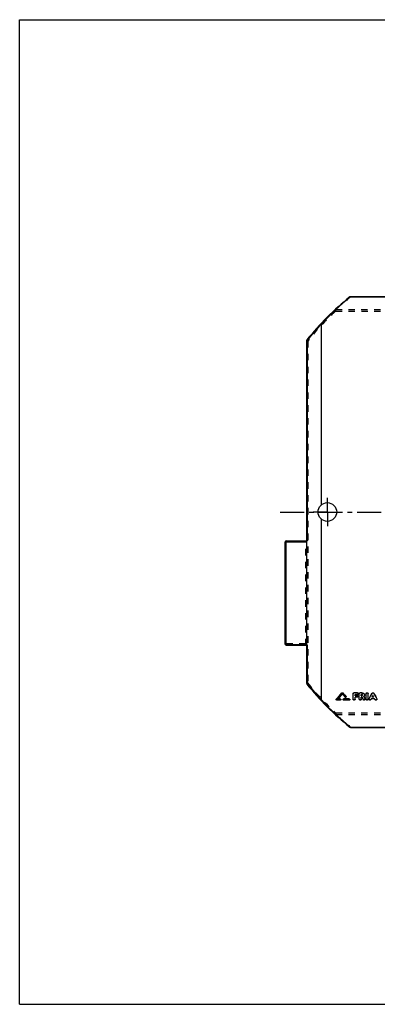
# Model space of a CAD drawing. Header units: millimetres. Extents: x 0 to 1000, y 0 to 1000.
# Tile 1 of 2: x 0 to 364, y 0 to 1000. Entities that reach past the tile are written whole.
import ezdxf

# ---------------------------------------------------------------- set-up
doc = ezdxf.new("R2010")
doc.units = ezdxf.units.MM
doc.header["$LTSCALE"] = 65.185185
doc.linetypes.add('CENTER', pattern=[0.6, 0.375, -0.075, 0.075, -0.075])
doc.linetypes.add('HIDDEN', pattern=[0.2, 0.1, -0.1])
doc.layers.get('0').update_dxf_attribs({"linetype": 'CONTINUOUS'})
for name, color, linetype in [('ACHSEN_S', 7, 'CONTINUOUS'), ('KONST.EL_MIT_GEO', 7, 'CONTINUOUS'), ('RUNDUNG', 7, 'CONTINUOUS'), ('SCHNITT', 7, 'CONTINUOUS')]:
    doc.layers.add(name, color=color, linetype=linetype)

msp = doc.modelspace()

# ---------------------------------------------------------------- linework, layer by layer
at = {"color": 7, "linetype": 'Continuous'}
for p, q in [((0, 0), (0, 1000)), ((0, 1000), (1000, 1000)), ((0, 0), (1000, 0))]:
    msp.add_line(p, q, dxfattribs=at)
at = {"layer": 'ACHSEN_S', "color": 40, "linetype": 'CENTER'}
msp.add_line((265, 500), (735.8, 500), dxfattribs=at)
at = {"layer": 'KONST.EL_MIT_GEO', "color": 8, "linetype": 'HIDDEN'}
for p, q in [((323.9, 310.1), (323.7, 310.1)), ((323.7, 310.1), (323.7, 309.9)), ((328.3, 315.2), (328.3, 315)), ((331, 312.1), (331, 311.9)), ((339.2, 315.6), (339.2, 315.4)), ((343.5, 314.8), (341.2, 314.8)), ((341.2, 314.8), (341.2, 314.6)), ((343.2, 312), (341.2, 312)), ((341.2, 312), (341.2, 311.8)), ((343.2, 312), (343.2, 311.8)), ((343.5, 314.8), (343.5, 314.6)), ((344.2, 312.6), (344.2, 312.8)), ((344.5, 315.4), (344.5, 315.6)), ((345.5, 315.6), (345.5, 315.4)), ((348, 314.8), (347.5, 314.8)), ((347.5, 314.8), (347.5, 314.6)), ((348.2, 312), (347.5, 312)), ((347.5, 312), (347.5, 311.8)), ((348, 314.8), (348, 314.6)), ((348.2, 312), (348.2, 311.8)), ((348.7, 314), (348.7, 314.2)), ((350, 312.5), (350, 312.6)), ((350, 312.6), (350, 312.5)), ((350.7, 314), (350.7, 314.2)), ((352.4, 315.6), (352.4, 315.4)), ((354.4, 315.6), (354.4, 315.4)), ((357.3, 309.6), (357.6, 310.3)), ((361.1, 310.3), (357.6, 310.3)), ((357.6, 310.3), (357.6, 310.2)), ((358.6, 312), (358.5, 312)), ((358.5, 312), (358.5, 311.8)), ((359.4, 313.6), (359.4, 313.4)), ((360.2, 312), (360.1, 312)), ((360.2, 312), (360.2, 311.8)), ((361.1, 310.3), (361.1, 310.2)), ((361.4, 309.6), (361.1, 310.3)), ((326, 309.1), (322.6, 309.1)), ((322.6, 309.1), (322.6, 309)), ((326, 309.1), (326, 309)), ((335.3, 309.1), (329.5, 309.1)), ((329.5, 309.1), (329.5, 309)), ((335.3, 309.1), (335.3, 309)), ((349.5, 309.6), (349.5, 309.4)), ((351.4, 309.8), (351.4, 309.9)), ((355.4, 309.9), (355.4, 309.8)), ((357.3, 309.6), (357.3, 309.4)), ((361.4, 309.6), (361.4, 309.4)), ((363.3, 309.8), (363.3, 309.9))]:
    msp.add_line(p, q, dxfattribs=at)
at = {"layer": 'KONST.EL_MIT_GEO', "color": 7, "linetype": 'Continuous'}
for p, q in [((326, 310.1), (323.9, 310.1)), ((326, 310.1), (326, 309.9)), ((327.8, 316.2), (327.8, 316.1)), ((328.7, 316.2), (328.7, 316.1)), ((335.3, 310.1), (329.5, 310.1)), ((329.5, 310.1), (329.5, 309.9)), ((331.9, 312.7), (331.9, 312.5)), ((332, 312.2), (332, 312.4)), ((335.3, 310.1), (335.3, 309.9)), ((339.2, 309.8), (339.2, 315.4)), ((343.5, 316.4), (340.2, 316.4)), ((340.2, 316.4), (340.2, 316.3)), ((343.5, 316.3), (340.2, 316.3)), ((343.5, 314.6), (341.2, 314.6)), ((341.2, 313.4), (341.2, 314.6)), ((343.2, 313.6), (341.2, 313.6)), ((343.2, 313.4), (341.2, 313.4)), ((343.2, 311.8), (341.2, 311.8)), ((341.2, 309.8), (341.2, 311.8)), ((343.2, 313.6), (343.2, 313.4)), ((343.5, 316.4), (343.5, 316.3)), ((345.5, 309.8), (345.5, 315.4)), ((348, 316.4), (346.5, 316.4)), ((346.5, 316.4), (346.5, 316.3)), ((348, 316.3), (346.5, 316.3)), ((348, 314.6), (347.5, 314.6)), ((347.5, 313.4), (347.5, 314.6)), ((348, 313.6), (347.5, 313.6)), ((348, 313.4), (347.5, 313.4)), ((348.2, 311.8), (347.5, 311.8)), ((347.5, 309.8), (347.5, 311.8)), ((348, 316.4), (348, 316.3)), ((348, 313.6), (348, 313.4)), ((350.1, 312.4), (350, 312.5)), ((351.3, 310.3), (351.3, 310.1)), ((352.4, 309.8), (352.4, 315.4)), ((354.4, 309.8), (354.4, 315.4)), ((355.4, 310.3), (355.4, 310.1)), ((361.1, 310.2), (357.6, 310.2)), ((358.4, 315.9), (358.4, 315.8)), ((360.2, 311.8), (358.5, 311.8)), ((360.1, 312), (358.6, 312)), ((360.3, 315.9), (360.3, 315.8)), ((363.3, 310.3), (363.3, 310.1)), ((322, 309.6), (322, 309.4)), ((322.1, 309.9), (322.1, 309.7)), ((326, 309), (322.6, 309)), ((326, 309.9), (323.7, 309.9)), ((326.6, 309.4), (326.6, 309.6)), ((328.9, 309.6), (328.9, 309.4)), ((335.3, 309.9), (329.5, 309.9)), ((335.3, 309), (329.5, 309)), ((335.9, 309.4), (335.9, 309.6))]:
    msp.add_line(p, q, dxfattribs=at)
for centre, radius, start, end in [((-502.5, 1049.8), 1107.9, 318.0981, 318.5378), ((-503.3, 1049.7), 1108.6, 318.1234, 318.5631), ((-500.8, 1048.8), 1107.2, 318.1368, 318.4895), ((1161.3, 1052.3), 1112.4, 221.5111, 221.7209), ((1164.4, 1054.6), 1115.1, 221.4631, 221.7066), ((1165.2, 1054.5), 1115.8, 221.4378, 221.6813), ((1302.6, 847.6), 1094.6, 209.3091, 209.4515), ((1308.4, 849.6), 1098.7, 209.2684, 209.4097), ((1306.4, 849.2), 1096.7, 209.3058, 209.4315), ((-637.3, 838.8), 1124.6, 331.9695, 332.2965), ((-638.6, 838.9), 1126, 331.9906, 332.3175), ((1356, 838.8), 1124.6, 207.7035, 208.0305), ((1357.4, 838.9), 1126, 207.6825, 208.0094)]:
    msp.add_arc(centre, radius, start, end, dxfattribs=at)
at = {"layer": 'KONST.EL_MIT_GEO', "color": 8, "linetype": 'HIDDEN'}
for centre, radius, start, end in [((-500, 1048.9), 1106.5, 318.1115, 318.4641), ((1160.4, 1052.3), 1111.7, 221.5364, 221.7463), ((1301.3, 847.5), 1093.3, 209.3308, 209.4733), ((348.3, 314.2), 0.49, 350.2806, 0.0018)]:
    msp.add_arc(centre, radius, start, end, dxfattribs=at)
at = {"layer": 'KONST.EL_MIT_GEO', "color": 7, "linetype": 'Continuous'}
for centre, major_axis, start_param, end_param in [((357.3, 500), (129, 336.1), -2.08763, -2.08506), ((361.4, 500), (-129, 336.1), -4.19812, -4.19556)]:
    msp.add_ellipse(centre, major_axis=major_axis, ratio=0.21818, start_param=start_param, end_param=end_param, dxfattribs=at)
for points, knots in [([(326, 310.1), (326.2, 310.1), (326.4, 310), (326.6, 309.8), (326.6, 309.7), (326.6, 309.6)], [0, 0, 0, 0, 0.52608, 0.77307, 1, 1, 1, 1]), ([(327.8, 316.2), (327.9, 316.4), (328.3, 316.5), (328.6, 316.4), (328.7, 316.2)], [0, 0, 0, 0, 0.50006, 1, 1, 1, 1]), ([(327.8, 316.1), (327.9, 316.2), (328.3, 316.3), (328.6, 316.2), (328.7, 316.1)], [0, 0, 0, 0, 0.50001, 1, 1, 1, 1]), ([(328.9, 309.6), (328.9, 309.7), (329, 309.8), (329.1, 310), (329.4, 310.1), (329.5, 310.1)], [0, 0, 0, 0, 0.22901, 0.47377, 1, 1, 1, 1]), ([(332, 312.2), (332, 312.1), (331.9, 311.9), (331.6, 311.7), (331.3, 311.7), (331, 311.9), (331, 311.9)], [0, 0, 0, 0, 0.22686, 0.47942, 0.74694, 1, 1, 1, 1]), ([(331.9, 312.7), (331.9, 312.7), (332, 312.6), (332, 312.5), (332, 312.4)], [0, 0, 0, 0, 0.26783, 1, 1, 1, 1]), ([(331.9, 312.5), (331.9, 312.5), (332, 312.4), (332, 312.3), (332, 312.2)], [0, 0, 0, 0, 0.26041, 1, 1, 1, 1]), ([(335.3, 310.1), (335.4, 310.1), (335.7, 310), (335.8, 309.8), (335.9, 309.7), (335.9, 309.6)], [0, 0, 0, 0, 0.52608, 0.77307, 1, 1, 1, 1]), ([(339.2, 315.6), (339.2, 315.7), (339.3, 315.9), (339.5, 316.2), (339.9, 316.4), (340.1, 316.4), (340.2, 316.4)], [0, 0, 0, 0, 0.22967, 0.47175, 0.72945, 1, 1, 1, 1]), ([(339.2, 315.4), (339.2, 315.6), (339.3, 315.8), (339.5, 316.1), (339.9, 316.2), (340.1, 316.3), (340.2, 316.3)], [0, 0, 0, 0, 0.22924, 0.4712, 0.72998, 1, 1, 1, 1]), ([(343.2, 313.6), (343.3, 313.6), (343.6, 313.6), (343.9, 313.4), (344.1, 313.1), (344.2, 312.9), (344.2, 312.8)], [0, 0, 0, 0, 0.27396, 0.52944, 0.77317, 1, 1, 1, 1]), ([(343.2, 313.4), (343.3, 313.4), (343.6, 313.4), (343.9, 313.2), (344.1, 313), (344.2, 312.7), (344.2, 312.6)], [0, 0, 0, 0, 0.27074, 0.52986, 0.77154, 1, 1, 1, 1]), ([(344.2, 312.6), (344.2, 312.5), (344.1, 312.3), (343.9, 312), (343.6, 311.8), (343.3, 311.8), (343.2, 311.8)], [0, 0, 0, 0, 0.22846, 0.46999, 0.7291, 1, 1, 1, 1]), ([(343.5, 316.4), (343.7, 316.4), (343.9, 316.4), (344.2, 316.2), (344.5, 315.9), (344.5, 315.7), (344.5, 315.6)], [0, 0, 0, 0, 0.2732, 0.52835, 0.77237, 1, 1, 1, 1]), ([(343.5, 316.3), (343.7, 316.3), (343.9, 316.2), (344.2, 316.1), (344.5, 315.8), (344.5, 315.6), (344.5, 315.4)], [0, 0, 0, 0, 0.27001, 0.5288, 0.77076, 1, 1, 1, 1]), ([(344.5, 315.4), (344.5, 315.3), (344.5, 315.1), (344.2, 314.8), (343.9, 314.7), (343.7, 314.6), (343.5, 314.6)], [0, 0, 0, 0, 0.22924, 0.47105, 0.72983, 1, 1, 1, 1]), ([(345.5, 315.6), (345.5, 315.7), (345.6, 315.9), (345.8, 316.2), (346.1, 316.4), (346.4, 316.4), (346.5, 316.4)], [0, 0, 0, 0, 0.22967, 0.47175, 0.72945, 1, 1, 1, 1]), ([(345.5, 315.4), (345.5, 315.6), (345.6, 315.8), (345.8, 316.1), (346.1, 316.2), (346.4, 316.3), (346.5, 316.3)], [0, 0, 0, 0, 0.22924, 0.4712, 0.72998, 1, 1, 1, 1]), ([(348, 316.4), (348.4, 316.4), (349.1, 316.3), (350, 315.8), (350.6, 315.1), (350.7, 314.5), (350.7, 314.2)], [0, 0, 0, 0, 0.27087, 0.5287, 0.77069, 1, 1, 1, 1]), ([(348, 316.3), (348.4, 316.3), (349.1, 316.2), (350, 315.7), (350.6, 314.9), (350.7, 314.3), (350.7, 314)], [0, 0, 0, 0, 0.27024, 0.5292, 0.77115, 1, 1, 1, 1]), ([(348.7, 314), (348.7, 314.1), (348.7, 314.3), (348.5, 314.5), (348.2, 314.6), (348, 314.6)], [0, 0, 0, 0, 0.23067, 0.47438, 1, 1, 1, 1]), ([(348, 313.6), (348.2, 313.6), (348.5, 313.7), (348.7, 313.9), (348.7, 314), (348.7, 314.1)], [0, 0, 0, 0, 0.52363, 0.76685, 1, 1, 1, 1]), ([(348, 313.4), (348.2, 313.4), (348.5, 313.5), (348.7, 313.8), (348.7, 314), (348.7, 314)], [0, 0, 0, 0, 0.52573, 0.76934, 1, 1, 1, 1]), ([(350.7, 314), (350.7, 313.7), (350.6, 313.1), (350.2, 312.7), (350, 312.5)], [0, 0, 0, 0, 0.48701, 1, 1, 1, 1]), ([(351.3, 310.3), (351.3, 310.3), (351.4, 310.1), (351.4, 310), (351.4, 309.9)], [0, 0, 0, 0, 0.25785, 1, 1, 1, 1]), ([(351.3, 310.1), (351.3, 310.1), (351.4, 310), (351.4, 309.9), (351.4, 309.8)], [0, 0, 0, 0, 0.25546, 1, 1, 1, 1]), ([(352.4, 315.6), (352.4, 315.7), (352.4, 315.9), (352.7, 316.2), (353, 316.4), (353.4, 316.5), (353.8, 316.4), (354.1, 316.2), (354.3, 315.9), (354.4, 315.7), (354.4, 315.6)], [0, 0, 0, 0, 0.116, 0.23531, 0.36578, 0.49979, 0.63463, 0.76443, 0.88415, 1, 1, 1, 1]), ([(352.4, 315.4), (352.4, 315.6), (352.4, 315.8), (352.7, 316.1), (353, 316.2), (353.4, 316.3), (353.8, 316.2), (354.1, 316.1), (354.3, 315.8), (354.4, 315.6), (354.4, 315.4)], [0, 0, 0, 0, 0.11462, 0.23559, 0.36499, 0.5, 0.63501, 0.76441, 0.88539, 1, 1, 1, 1]), ([(355.4, 309.9), (355.4, 310), (355.4, 310.1), (355.4, 310.2), (355.4, 310.3)], [0, 0, 0, 0, 0.74474, 1, 1, 1, 1]), ([(355.4, 309.8), (355.4, 309.9), (355.4, 310), (355.4, 310.1), (355.4, 310.1)], [0, 0, 0, 0, 0.74505, 1, 1, 1, 1]), ([(358.4, 315.9), (358.5, 316.1), (358.8, 316.4), (359.4, 316.5), (359.9, 316.4), (360.2, 316.1), (360.3, 315.9)], [0, 0, 0, 0, 0.23938, 0.49981, 0.76038, 1, 1, 1, 1]), ([(358.4, 315.8), (358.5, 315.9), (358.8, 316.2), (359.4, 316.3), (359.9, 316.2), (360.2, 315.9), (360.3, 315.8)], [0, 0, 0, 0, 0.23967, 0.50002, 0.76037, 1, 1, 1, 1]), ([(363.3, 310.3), (363.3, 310.2), (363.3, 310.1), (363.3, 310), (363.3, 309.9)], [0, 0, 0, 0, 0.25734, 1, 1, 1, 1]), ([(363.3, 310.1), (363.3, 310.1), (363.3, 310), (363.3, 309.9), (363.3, 309.8)], [0, 0, 0, 0, 0.25495, 1, 1, 1, 1]), ([(322, 309.6), (322, 309.6), (322, 309.7), (322.1, 309.8), (322.1, 309.9)], [0, 0, 0, 0, 0.24011, 1, 1, 1, 1]), ([(322, 309.4), (322, 309.5), (322, 309.6), (322.1, 309.7), (322.1, 309.7)], [0, 0, 0, 0, 0.73922, 1, 1, 1, 1]), ([(322.6, 309), (322.4, 309), (322.2, 309), (322, 309.2), (322, 309.4), (322, 309.4)], [0, 0, 0, 0, 0.52759, 0.7707, 1, 1, 1, 1]), ([(326, 309.9), (326.2, 309.9), (326.4, 309.8), (326.6, 309.6), (326.6, 309.5), (326.6, 309.4)], [0, 0, 0, 0, 0.5275, 0.7707, 1, 1, 1, 1]), ([(326.6, 309.4), (326.6, 309.4), (326.6, 309.2), (326.4, 309), (326.2, 309), (326, 309)], [0, 0, 0, 0, 0.22931, 0.47243, 1, 1, 1, 1]), ([(328.9, 309.4), (328.9, 309.5), (329, 309.6), (329.1, 309.8), (329.4, 309.9), (329.5, 309.9)], [0, 0, 0, 0, 0.22932, 0.47253, 1, 1, 1, 1]), ([(329.5, 309), (329.4, 309), (329.1, 309), (329, 309.2), (328.9, 309.4), (328.9, 309.4)], [0, 0, 0, 0, 0.5276, 0.77071, 1, 1, 1, 1]), ([(335.3, 309.9), (335.4, 309.9), (335.7, 309.8), (335.8, 309.6), (335.9, 309.5), (335.9, 309.4)], [0, 0, 0, 0, 0.5275, 0.7707, 1, 1, 1, 1]), ([(335.9, 309.4), (335.9, 309.4), (335.8, 309.2), (335.7, 309), (335.4, 309), (335.3, 309)], [0, 0, 0, 0, 0.22931, 0.47243, 1, 1, 1, 1]), ([(341.2, 309.8), (341.2, 309.7), (341.2, 309.4), (340.9, 309.2), (340.6, 309), (340.2, 308.9), (339.9, 309), (339.5, 309.2), (339.3, 309.4), (339.2, 309.7), (339.2, 309.8)], [0, 0, 0, 0, 0.11382, 0.23443, 0.36417, 0.5, 0.63584, 0.76557, 0.88618, 1, 1, 1, 1]), ([(347.5, 309.8), (347.5, 309.7), (347.4, 309.4), (347.2, 309.2), (346.9, 309), (346.5, 308.9), (346.1, 309), (345.8, 309.2), (345.6, 309.4), (345.5, 309.7), (345.5, 309.8)], [0, 0, 0, 0, 0.11382, 0.23443, 0.36417, 0.5, 0.63584, 0.76557, 0.88618, 1, 1, 1, 1]), ([(351.4, 309.8), (351.4, 309.7), (351.4, 309.5), (351.1, 309.2), (350.7, 309), (350.3, 308.9), (349.9, 309), (349.6, 309.2), (349.5, 309.4)], [0, 0, 0, 0, 0.11273, 0.23071, 0.48594, 0.62155, 0.75541, 1, 1, 1, 1]), ([(354.4, 309.8), (354.4, 309.7), (354.3, 309.4), (354.1, 309.2), (353.8, 309), (353.4, 308.9), (353, 309), (352.7, 309.2), (352.4, 309.4), (352.4, 309.7), (352.4, 309.8)], [0, 0, 0, 0, 0.11382, 0.23443, 0.36417, 0.5, 0.63584, 0.76557, 0.88618, 1, 1, 1, 1]), ([(357.3, 309.4), (357.2, 309.3), (356.8, 309), (356.3, 308.9), (355.8, 309.1), (355.6, 309.2), (355.4, 309.5), (355.4, 309.7), (355.4, 309.8)], [0, 0, 0, 0, 0.24382, 0.51053, 0.64322, 0.76915, 0.88723, 1, 1, 1, 1]), ([(363.3, 309.8), (363.3, 309.7), (363.3, 309.5), (363.1, 309.1), (362.7, 309), (362.2, 308.9), (361.8, 309), (361.5, 309.3), (361.4, 309.4)], [0, 0, 0, 0, 0.11282, 0.23094, 0.48658, 0.6223, 0.7561, 1, 1, 1, 1])]:
    msp.add_open_spline(points, degree=3, knots=knots, dxfattribs=at)
at = {"layer": 'KONST.EL_MIT_GEO', "color": 8, "linetype": 'HIDDEN'}
for points, knots in [([(332, 312.4), (332, 312.3), (331.9, 312.1), (331.6, 311.9), (331.3, 311.9), (331, 312), (331, 312.1)], [0, 0, 0, 0, 0.22835, 0.47814, 0.74576, 1, 1, 1, 1]), ([(344.2, 312.8), (344.2, 312.7), (344.1, 312.5), (343.9, 312.2), (343.6, 312), (343.3, 312), (343.2, 312)], [0, 0, 0, 0, 0.2281, 0.47027, 0.72643, 1, 1, 1, 1]), ([(344.5, 315.6), (344.5, 315.5), (344.5, 315.3), (344.2, 315), (343.9, 314.8), (343.7, 314.8), (343.5, 314.8)], [0, 0, 0, 0, 0.2289, 0.47137, 0.72719, 1, 1, 1, 1]), ([(348.7, 314.2), (348.7, 314.3), (348.7, 314.4), (348.5, 314.7), (348.2, 314.8), (348, 314.8)], [0, 0, 0, 0, 0.22857, 0.47537, 1, 1, 1, 1]), ([(350.7, 314.2), (350.7, 313.9), (350.6, 313.3), (350.2, 312.8), (350, 312.6)], [0, 0, 0, 0, 0.48522, 1, 1, 1, 1]), ([(322.6, 309.1), (322.4, 309.1), (322.2, 309.2), (322, 309.4), (322, 309.5), (322, 309.6)], [0, 0, 0, 0, 0.52589, 0.77332, 1, 1, 1, 1]), ([(326.6, 309.6), (326.6, 309.5), (326.6, 309.4), (326.4, 309.2), (326.2, 309.1), (326, 309.1)], [0, 0, 0, 0, 0.229, 0.47367, 1, 1, 1, 1]), ([(329.5, 309.1), (329.4, 309.1), (329.1, 309.2), (329, 309.4), (328.9, 309.5), (328.9, 309.6)], [0, 0, 0, 0, 0.52618, 0.77308, 1, 1, 1, 1]), ([(335.9, 309.6), (335.9, 309.5), (335.8, 309.4), (335.7, 309.2), (335.4, 309.1), (335.3, 309.1)], [0, 0, 0, 0, 0.229, 0.47367, 1, 1, 1, 1]), ([(341.2, 309.9), (341.2, 309.8), (341.2, 309.6), (340.9, 309.3), (340.6, 309.2), (340.2, 309.1), (339.9, 309.2), (339.5, 309.3), (339.3, 309.6), (339.2, 309.8), (339.2, 309.9)], [0, 0, 0, 0, 0.11517, 0.23413, 0.36494, 0.49979, 0.63547, 0.76561, 0.88497, 1, 1, 1, 1]), ([(347.5, 309.9), (347.5, 309.8), (347.4, 309.6), (347.2, 309.3), (346.9, 309.2), (346.5, 309.1), (346.1, 309.2), (345.8, 309.3), (345.6, 309.6), (345.5, 309.8), (345.5, 309.9)], [0, 0, 0, 0, 0.11517, 0.23413, 0.36494, 0.49979, 0.63547, 0.76561, 0.88497, 1, 1, 1, 1]), ([(351.4, 309.9), (351.4, 309.8), (351.4, 309.7), (351.1, 309.3), (350.7, 309.1), (350.3, 309.1), (349.9, 309.2), (349.6, 309.4), (349.5, 309.6)], [0, 0, 0, 0, 0.11108, 0.22988, 0.48382, 0.62141, 0.75419, 1, 1, 1, 1]), ([(354.4, 309.9), (354.4, 309.8), (354.3, 309.6), (354.1, 309.3), (353.8, 309.2), (353.4, 309.1), (353, 309.2), (352.7, 309.3), (352.4, 309.6), (352.4, 309.8), (352.4, 309.9)], [0, 0, 0, 0, 0.11517, 0.23413, 0.36494, 0.49979, 0.63547, 0.76561, 0.88497, 1, 1, 1, 1]), ([(357.3, 309.6), (357.2, 309.4), (356.8, 309.1), (356.3, 309.1), (355.8, 309.2), (355.6, 309.4), (355.4, 309.7), (355.4, 309.8), (355.4, 309.9)], [0, 0, 0, 0, 0.24443, 0.51246, 0.64313, 0.77038, 0.88832, 1, 1, 1, 1]), ([(363.3, 309.9), (363.3, 309.8), (363.3, 309.7), (363.1, 309.4), (362.9, 309.2), (362.5, 309.1), (361.9, 309.1), (361.5, 309.4), (361.4, 309.6)], [0, 0, 0, 0, 0.11124, 0.22998, 0.35654, 0.48744, 0.75509, 1, 1, 1, 1])]:
    msp.add_open_spline(points, degree=3, knots=knots, dxfattribs=at)
for points in [[(358.5, 312), (358.8, 312.5), (359.1, 313), (359.4, 313.6)], [(360.2, 312), (359.9, 312.5), (359.6, 313), (359.4, 313.6)]]:
    msp.add_open_spline(points, degree=3, dxfattribs=at)
at = {"layer": 'KONST.EL_MIT_GEO', "color": 7, "linetype": 'Continuous'}
for points in [[(358.5, 311.8), (358.8, 312.3), (359.1, 312.9), (359.4, 313.4)], [(360.2, 311.8), (359.9, 312.3), (359.6, 312.9), (359.4, 313.4)]]:
    msp.add_open_spline(points, degree=3, dxfattribs=at)
at = {"layer": 'RUNDUNG', "color": 7, "linetype": 'Continuous'}
for p, q in [((336.5, 718.4), (336.5, 718.7)), ((336.5, 718.7), (685.5, 718.7)), ((336.5, 718.4), (685.5, 718.4)), ((292, 471.7), (292, 674.1)), ((292.9, 470.7), (292.9, 674.6)), ((271, 364.7), (271, 470.7)), ((271, 470.7), (291, 470.7)), ((291, 470.7), (291, 470.7)), ((292, 364.7), (292, 470.7)), ((292.9, 470.7), (292, 470.7)), ((270, 365.7), (270, 469.7)), ((271, 469.7), (292, 469.7)), ((271, 365.3), (292, 365.3)), ((271, 364.7), (291.1, 364.7)), ((292.9, 364.7), (292, 364.7)), ((292, 325.9), (292, 363.7)), ((292.9, 325.4), (292.9, 364.7)), ((336.5, 281.6), (685.5, 281.6)), ((336.5, 281.6), (336.5, 281.3)), ((336.5, 281.3), (685.5, 281.3))]:
    msp.add_line(p, q, dxfattribs=at)
at = {"layer": 'RUNDUNG', "color": 8, "linetype": 'HIDDEN'}
for p, q in [((336.5, 718.5), (685.5, 718.5)), ((321.4, 705.5), (700.6, 705.5)), ((321.4, 705.5), (321.4, 704.1)), ((321.5, 704.1), (700.6, 704.1)), ((293, 673.6), (293, 326.4)), ((291, 364.7), (291, 470.7)), ((292, 470.7), (292, 471.7)), ((271, 469.8), (291, 469.8)), ((291, 366.1), (271, 366.1)), ((292, 364.7), (292, 363.7)), ((321.4, 295.9), (700.5, 295.9)), ((321.4, 294.5), (700.6, 294.5)), ((321.4, 295.9), (321.4, 294.5)), ((336.5, 281.5), (685.5, 281.5))]:
    msp.add_line(p, q, dxfattribs=at)
at = {"layer": 'RUNDUNG', "color": 7, "linetype": 'Continuous'}
for centre, radius, start, end in [((511, 500), 280, 128.7036, 141.3854), ((511.5, 500.7), 279.3, 128.787, 137.072), ((336.5, 717.7), 1, 90, 128.7035), ((511.5, 500.5), 279.5, 137.0483, 141.4658), ((293, 674.1), 1, 141.3854, 180), ((271, 469.7), 1, 90, 180), ((291, 471.7), 1, 270, 359.0425), ((291, 471.7), 0.987, 347.0611, 359.9744), ((271, 365.7), 1, 180, 270), ((291, 363.7), 1, 0, 85.9614), ((290.7, 367.8), 3.21, 293.7954, 294.5648), ((293, 325.9), 1, 180, 218.6146), ((511, 500), 280, 218.6146, 231.2964), ((511.6, 499.5), 279.5, 218.5344, 222.9514), ((511.5, 499.4), 279.4, 222.929, 231.212), ((336.5, 282.3), 1, 231.2964, 270)]:
    msp.add_arc(centre, radius, start, end, dxfattribs=at)
at = {"layer": 'RUNDUNG', "color": 8, "linetype": 'HIDDEN'}
for centre, radius, start, end in [((511.2, 500.5), 279.3, 128.7045, 132.793), ((510.1, 499.6), 278.2, 132.6983, 141.2995), ((291, 471.7), 1, 359.0425, 360), ((291, 363.7), 1, 85.9614, 90), ((510.3, 500.6), 278.5, 218.704, 227.2948), ((511.2, 499.4), 279.2, 227.2066, 231.2957)]:
    msp.add_arc(centre, radius, start, end, dxfattribs=at)
for points, knots in [([(335.9, 718.5), (336, 718.6), (336.2, 718.6), (336.4, 718.5), (336.5, 718.5)], [0, 0, 0, 0, 0.44011, 1, 1, 1, 1]), ([(321.4, 704.1), (321.3, 704.2), (321.1, 704.3), (320.9, 704.6), (320.7, 704.9), (320.6, 705.3), (320.8, 705.5)], [0, 0, 0, 0, 0.30357, 0.45857, 0.60535, 1, 1, 1, 1]), ([(320.8, 705.5), (320.8, 705.5), (320.9, 705.5), (321.1, 705.6), (321.3, 705.6), (321.4, 705.5), (321.4, 705.5)], [0, 0, 0, 0, 0.21415, 0.44645, 0.70774, 1, 1, 1, 1]), ([(293, 673.6), (292.9, 673.6), (292.6, 673.6), (292.3, 673.7), (292.1, 673.9), (292, 674), (292, 674.1)], [0, 0, 0, 0, 0.31151, 0.59125, 0.8186, 1, 1, 1, 1]), ([(292.2, 674.7), (292.1, 674.6), (292.2, 674.3), (292.5, 674), (292.6, 673.8), (292.8, 673.7), (292.9, 673.6), (293, 673.6)], [0, 0, 0, 0, 0.3806, 0.52625, 0.6827, 0.84302, 1, 1, 1, 1]), ([(271, 469.8), (270.9, 469.8), (270.7, 469.8), (270.5, 469.8), (270.3, 469.8), (270.2, 469.8), (270.1, 469.8), (270, 469.8), (270, 469.8), (270, 469.7)], [0, 0, 0, 0, 0.37822, 0.54927, 0.69942, 0.82305, 0.91565, 0.9743, 1, 1, 1, 1]), ([(292, 469.9), (292, 469.9), (292, 469.9), (291.9, 469.9), (291.8, 469.9), (291.7, 469.9), (291.5, 469.8), (291.3, 469.8), (291.1, 469.8), (291, 469.8)], [0, 0, 0, 0, 0.0257, 0.08435, 0.17695, 0.30058, 0.45073, 0.62178, 1, 1, 1, 1]), ([(271, 366.1), (270.9, 366.1), (270.6, 366), (270.3, 366), (270, 365.8), (270, 365.7)], [0, 0, 0, 0, 0.34089, 0.639, 1, 1, 1, 1]), ([(291, 366.1), (291.1, 366.1), (291.4, 366.1), (291.7, 366.2), (292, 366.3), (292, 366.5)], [0, 0, 0, 0, 0.34084, 0.63894, 1, 1, 1, 1]), ([(292, 325.9), (292, 326), (292.1, 326.1), (292.3, 326.3), (292.6, 326.4), (292.9, 326.4), (293, 326.4)], [0, 0, 0, 0, 0.18141, 0.40877, 0.68852, 1, 1, 1, 1]), ([(293, 326.4), (292.9, 326.4), (292.6, 326.2), (292.4, 325.9), (292.2, 325.7), (292.2, 325.5), (292.2, 325.4), (292.2, 325.3), (292.2, 325.3)], [0, 0, 0, 0, 0.31031, 0.60564, 0.73213, 0.83892, 0.92611, 1, 1, 1, 1]), ([(320.8, 294.5), (320.6, 294.7), (320.7, 295.1), (320.9, 295.4), (321.1, 295.6), (321.2, 295.8), (321.4, 295.9), (321.4, 295.9)], [0, 0, 0, 0, 0.39435, 0.54104, 0.69593, 0.85145, 1, 1, 1, 1]), ([(321.4, 294.5), (321.4, 294.5), (321.3, 294.4), (321.1, 294.4), (320.9, 294.5), (320.8, 294.5), (320.8, 294.5)], [0, 0, 0, 0, 0.29226, 0.55355, 0.78585, 1, 1, 1, 1]), ([(336.5, 281.5), (336.4, 281.5), (336.2, 281.4), (336, 281.4), (335.9, 281.5)], [0, 0, 0, 0, 0.5599, 1, 1, 1, 1])]:
    msp.add_open_spline(points, degree=3, knots=knots, dxfattribs=at)
at = {"layer": 'RUNDUNG', "color": 7, "linetype": 'Continuous'}
for points, knots in [([(336.5, 718.4), (336.5, 718.4), (336.4, 718.5), (336.2, 718.5), (336.1, 718.6), (336, 718.6), (335.9, 718.5)], [0, 0, 0, 0, 0.32272, 0.53276, 0.71318, 1, 1, 1, 1]), ([(307, 691), (306.9, 691), (306.8, 691.1), (306.6, 691.1), (306.4, 691.1), (306.3, 691.1), (306.3, 691.1)], [0, 0, 0, 0, 0.33342, 0.61157, 0.82843, 1, 1, 1, 1]), ([(307, 690.9), (307, 690.9), (307, 690.9), (307, 691), (307, 691)], [0, 0, 0, 0, 0.73523, 1, 1, 1, 1]), ([(292, 674.1), (292, 674.2), (292.1, 674.3), (292.3, 674.5), (292.6, 674.6), (292.8, 674.6), (292.9, 674.6)], [0, 0, 0, 0, 0.17738, 0.40208, 0.68235, 1, 1, 1, 1]), ([(292.9, 674.6), (292.8, 674.7), (292.7, 674.7), (292.5, 674.8), (292.3, 674.8), (292.2, 674.7)], [0, 0, 0, 0, 0.34762, 0.63521, 1, 1, 1, 1]), ([(291, 470.7), (291.2, 470.7), (291.7, 470.9), (291.9, 471.3), (292, 471.5)], [0, 0, 0, 0, 0.50127, 1, 1, 1, 1]), ([(291, 470.7), (291, 470.7), (291, 470.7), (291, 470.7), (291.1, 470.7), (291.1, 470.6), (291.3, 470.5), (291.4, 470.5), (291.5, 470.4), (291.7, 470.2), (291.9, 470.1), (292, 470.1)], [0, 0, 0, 0, 0.01598, 0.04586, 0.08777, 0.13888, 0.25952, 0.3953, 0.5399, 0.69002, 1, 1, 1, 1]), ([(292, 471.7), (292, 471.7), (292, 471.7), (292, 471.6), (292, 471.6)], [0, 0, 0, 0, 0.36573, 1, 1, 1, 1]), ([(292, 471.6), (292.1, 471.5), (292.2, 471.2), (292.3, 470.9), (292.4, 470.7)], [0, 0, 0, 0, 0.4566, 1, 1, 1, 1]), ([(270, 469.7), (270, 469.7), (270, 469.7), (270.1, 469.7), (270.2, 469.7), (270.3, 469.7), (270.5, 469.7), (270.7, 469.7), (270.9, 469.7), (271, 469.7)], [0, 0, 0, 0, 0.02577, 0.08444, 0.17704, 0.30066, 0.4508, 0.62182, 1, 1, 1, 1]), ([(271, 365.3), (270.9, 365.3), (270.6, 365.3), (270.3, 365.4), (270, 365.5), (270, 365.7)], [0, 0, 0, 0, 0.34045, 0.63832, 1, 1, 1, 1]), ([(291.1, 364.7), (291.2, 364.7), (291.3, 364.7), (291.6, 364.8), (291.8, 364.8), (292, 364.9)], [0, 0, 0, 0, 0.20926, 0.45493, 1, 1, 1, 1]), ([(292.1, 363.8), (292.1, 363.9), (292, 364.2), (291.8, 364.4), (291.5, 364.6), (291.2, 364.7), (291.1, 364.7)], [0, 0, 0, 0, 0.25668, 0.50902, 0.75622, 1, 1, 1, 1]), ([(292, 363.7), (292, 363.7), (292, 363.7), (292, 363.8), (292.1, 363.8)], [0, 0, 0, 0, 0.22806, 1, 1, 1, 1]), ([(292.1, 363.8), (292.1, 363.9), (292.2, 364), (292.4, 364.3), (292.5, 364.5), (292.6, 364.7)], [0, 0, 0, 0, 0.18719, 0.43091, 1, 1, 1, 1]), ([(292, 325.9), (292, 325.8), (292.1, 325.7), (292.3, 325.5), (292.6, 325.4), (292.8, 325.4), (292.9, 325.4)], [0, 0, 0, 0, 0.17738, 0.40208, 0.68235, 1, 1, 1, 1]), ([(292.2, 325.3), (292.3, 325.2), (292.5, 325.2), (292.7, 325.3), (292.8, 325.3), (292.9, 325.4)], [0, 0, 0, 0, 0.36479, 0.65238, 1, 1, 1, 1]), ([(307, 309), (306.9, 309), (306.8, 308.9), (306.6, 308.9), (306.4, 308.9), (306.3, 308.9), (306.3, 308.9)], [0, 0, 0, 0, 0.33341, 0.61155, 0.82838, 1, 1, 1, 1]), ([(307, 309), (307, 309), (307, 309.1), (307, 309.1), (307, 309.1)], [0, 0, 0, 0, 0.26476, 1, 1, 1, 1]), ([(336.5, 281.6), (336.5, 281.6), (336.4, 281.5), (336.2, 281.5), (336.1, 281.4), (336, 281.5), (335.9, 281.5)], [0, 0, 0, 0, 0.32272, 0.53276, 0.71318, 1, 1, 1, 1])]:
    msp.add_open_spline(points, degree=3, knots=knots, dxfattribs=at)
at = {"layer": 'SCHNITT', "color": 7, "linetype": 'Continuous'}
for p, q in [((307, 507.4), (307, 690.9)), ((307, 309.1), (307, 492.6))]:
    msp.add_line(p, q, dxfattribs=at)
at = {"layer": 'SCHNITT', "color": 40, "linetype": 'CENTER'}
for q in [(313, 514.5), (298.5, 500), (313, 485.5), (327.5, 500)]:
    msp.add_line((313, 500), q, dxfattribs=at)
at = {"layer": 'SCHNITT', "color": 7, "linetype": 'Continuous'}
msp.add_circle((313, 500), 9.5, dxfattribs=at)

doc.saveas('drawing.dxf')
